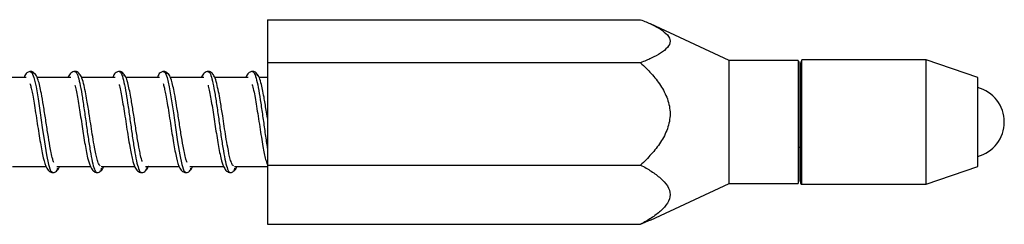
# Model space of a CAD drawing. Header units: millimetres. Extents: x 13 to 546, y 13 to 419.
# Tile 8 of 13: x 261 to 317, y 244 to 255. Entities that reach past the tile are written whole.
import ezdxf

# ---------------------------------------------------------------- set-up
doc = ezdxf.new("R2010")
doc.units = ezdxf.units.MM
doc.header["$LTSCALE"] = 2

msp = doc.modelspace()

# ---------------------------------------------------------------- linework, layer by layer
for p, q in [((275.422, 255.344), (296.439, 255.344)), ((275.422, 255.344), (275.422, 252.925)), ((301.422, 253.044), (297.001, 255.106)), ((296.439, 252.925), (275.422, 252.925)), ((275.422, 252.925), (275.422, 247.175)), ((305.322, 253.044), (301.422, 253.044)), ((301.422, 246.144), (301.422, 253.044)), ((305.322, 253.044), (305.322, 248.149)), ((312.518, 253.094), (305.522, 253.094)), ((305.522, 246.234), (305.522, 253.094)), ((315.422, 252.094), (312.518, 253.094)), ((312.518, 246.094), (312.518, 253.094)), ((261.843, 252.094), (259.958, 252.094)), ((264.343, 252.094), (262.451, 252.094)), ((266.843, 252.094), (264.955, 252.094)), ((269.343, 252.094), (267.458, 252.094)), ((271.843, 252.094), (269.951, 252.094)), ((274.343, 252.094), (272.455, 252.094)), ((275.422, 252.094), (274.958, 252.094)), ((315.422, 247.094), (315.422, 252.094)), ((305.322, 248.149), (305.322, 246.144)), ((261.06, 247.094), (262.964, 247.094)), ((263.56, 247.094), (265.474, 247.094)), ((266.06, 247.094), (267.951, 247.094)), ((268.56, 247.094), (270.464, 247.094)), ((271.06, 247.094), (272.974, 247.094)), ((273.56, 247.094), (275.422, 247.094)), ((275.422, 247.175), (296.439, 247.175)), ((275.422, 247.175), (275.422, 243.845)), ((312.518, 246.094), (315.422, 247.094)), ((305.422, 246.33), (305.451, 246.163)), ((305.522, 246.094), (305.522, 246.234)), ((297.001, 244.082), (301.422, 246.144)), ((301.422, 246.144), (305.322, 246.144)), ((305.522, 246.094), (312.518, 246.094)), ((296.439, 243.845), (296.998, 244.088)), ((275.422, 243.845), (296.439, 243.845))]:
    msp.add_line(p, q)
at = {"flags": 128}
for points in [[(262.068, 252.419), (262.161, 252.378), (262.277, 252.088), (262.395, 251.58), (262.512, 250.903), (262.629, 250.113), (262.747, 249.276), (262.863, 248.471), (262.982, 247.757), (263.097, 247.208), (263.216, 246.858), (263.331, 246.748), (263.331, 246.748)], [(269.568, 252.419), (269.661, 252.378), (269.777, 252.088), (269.895, 251.58), (270.012, 250.903), (270.129, 250.113), (270.247, 249.276), (270.363, 248.471), (270.482, 247.757), (270.597, 247.208), (270.716, 246.858), (270.831, 246.748), (270.831, 246.748)]]:
    msp.add_lwpolyline(points, dxfattribs=at)
msp.add_arc((314.922, 249.594), 2, 284.4775, 75.5225)
for points, knots in [([(296.439, 255.344), (296.648, 255.262), (296.849, 255.178), (297.225, 255), (297.401, 254.907), (297.714, 254.708), (297.85, 254.6), (298.042, 254.375), (298.098, 254.254), (298.098, 254.017), (298.044, 253.896), (297.853, 253.671), (297.718, 253.563), (297.405, 253.363), (297.229, 253.27), (296.851, 253.092), (296.649, 253.007), (296.439, 252.925)], [0, 0, 0, 0, 0.125, 0.125, 0.25, 0.25, 0.375, 0.375, 0.5, 0.5, 0.625, 0.625, 0.75, 0.75, 0.875, 0.875, 1, 1, 1, 1]), ([(296.439, 252.925), (296.648, 252.731), (296.849, 252.53), (297.225, 252.109), (297.401, 251.888), (297.714, 251.414), (297.85, 251.158), (298.042, 250.623), (298.098, 250.336), (298.098, 249.771), (298.044, 249.484), (297.853, 248.949), (297.718, 248.693), (297.405, 248.217), (297.229, 247.996), (296.851, 247.572), (296.649, 247.37), (296.439, 247.175)], [0, 0, 0, 0, 0.125, 0.125, 0.25, 0.25, 0.375, 0.375, 0.5, 0.5, 0.625, 0.625, 0.75, 0.75, 0.875, 0.875, 1, 1, 1, 1]), ([(305.422, 246.33), (305.422, 246.399), (305.422, 246.502), (305.422, 246.812), (305.422, 247.021), (305.422, 247.577), (305.422, 247.926), (305.422, 248.75), (305.422, 249.225), (305.422, 250.201), (305.422, 250.698), (305.422, 251.574), (305.422, 251.95), (305.422, 252.519), (305.422, 252.713), (305.422, 252.95), (305.422, 252.994), (305.422, 252.994)], [0, 0, 0, 0, 0.125, 0.125, 0.25, 0.25, 0.375, 0.375, 0.5, 0.5, 0.625, 0.625, 0.75, 0.75, 0.875, 0.875, 1, 1, 1, 1]), ([(305.422, 252.927), (305.422, 252.923), (305.422, 252.914), (305.422, 252.663), (305.422, 252.229), (305.422, 251.648), (305.422, 250.992), (305.422, 250.145), (305.422, 249.166), (305.422, 248.489), (305.422, 248.191)], [0, 0, 0, 0, 0.092597, 0.216695, 0.340794, 0.461186, 0.574791, 0.679529, 0.858506, 1, 1, 1, 1]), ([(262.076, 252.441), (262.023, 252.428), (261.915, 252.402), (261.784, 252.281), (261.737, 252.136), (261.724, 252.094)], [0, 0, 0, 0, 0.406824, 0.828704, 1, 1, 1, 1]), ([(262.307, 252.298), (262.305, 252.301), (262.297, 252.323), (262.271, 252.355), (262.222, 252.401), (262.155, 252.435), (262.101, 252.439), (262.076, 252.441)], [0, 0, 0, 0, 0.040663, 0.241159, 0.426476, 0.745008, 1, 1, 1, 1]), ([(263.4, 247.312), (263.377, 247.371), (263.326, 247.499), (263.252, 247.836), (263.161, 248.306), (263.054, 248.934), (262.937, 249.73), (262.811, 250.518), (262.679, 251.313), (262.535, 251.922), (262.379, 252.313), (262.276, 252.339), (262.219, 252.353)], [0, 0, 0, 0, 0.067784, 0.145906, 0.20859, 0.313051, 0.419604, 0.528025, 0.632752, 0.779653, 0.879769, 1, 1, 1, 1]), ([(264.576, 252.441), (264.505, 252.421), (264.377, 252.386), (264.238, 252.211), (264.204, 252.105), (264.201, 252.094)], [0, 0, 0, 0, 0.530584, 0.952565, 1, 1, 1, 1]), ([(264.569, 252.41), (264.586, 252.419), (264.642, 252.45), (264.74, 252.239), (264.854, 251.804), (264.975, 251.167), (265.088, 250.395), (265.21, 249.557), (265.322, 248.718), (265.444, 247.96), (265.557, 247.334), (265.678, 246.925), (265.761, 246.735), (265.809, 246.764), (265.818, 246.769)], [0, 0, 0, 0, 0.04202, 0.136153, 0.22951, 0.323812, 0.41702, 0.511416, 0.60456, 0.698975, 0.792141, 0.886499, 0.979772, 1, 1, 1, 1]), ([(264.849, 252.289), (264.822, 252.322), (264.767, 252.389), (264.664, 252.434), (264.605, 252.439), (264.576, 252.441)], [0, 0, 0, 0, 0.3445506, 0.6812682, 1, 1, 1, 1]), ([(267.076, 252.441), (267.017, 252.427), (266.898, 252.398), (266.765, 252.261), (266.724, 252.128), (266.714, 252.094)], [0, 0, 0, 0, 0.423779, 0.852751, 1, 1, 1, 1]), ([(267.365, 252.181), (267.362, 252.203), (267.355, 252.245), (267.319, 252.321), (267.252, 252.392), (267.159, 252.435), (267.103, 252.439), (267.076, 252.441)], [0, 0, 0, 0, 0.145065, 0.287612, 0.553977, 0.790735, 1, 1, 1, 1]), ([(267.081, 252.441), (267.121, 252.413), (267.201, 252.358), (267.315, 251.971), (267.436, 251.399), (267.549, 250.663), (267.67, 249.841), (267.784, 248.993), (267.903, 248.2), (268.019, 247.523), (268.137, 247.036), (268.237, 246.773), (268.297, 246.777), (268.319, 246.778)], [0, 0, 0, 0, 0.095379, 0.189474, 0.284834, 0.378994, 0.474259, 0.568569, 0.663663, 0.758209, 0.853056, 0.947903, 1, 1, 1, 1]), ([(268.376, 247.368), (268.371, 247.378), (268.343, 247.441), (268.287, 247.673), (268.201, 248.091), (268.093, 248.69), (267.976, 249.47), (267.851, 250.269), (267.718, 251.1), (267.577, 251.759), (267.433, 252.215), (267.339, 252.289), (267.287, 252.33)], [0, 0, 0, 0, 0.015125, 0.098276, 0.164076, 0.274658, 0.387659, 0.502431, 0.613579, 0.76879, 0.873804, 1, 1, 1, 1]), ([(269.576, 252.441), (269.523, 252.428), (269.415, 252.402), (269.284, 252.281), (269.237, 252.136), (269.224, 252.094)], [0, 0, 0, 0, 0.406824, 0.828704, 1, 1, 1, 1]), ([(269.807, 252.298), (269.805, 252.301), (269.797, 252.323), (269.771, 252.355), (269.722, 252.401), (269.655, 252.435), (269.601, 252.439), (269.576, 252.441)], [0, 0, 0, 0, 0.040663, 0.241159, 0.426476, 0.745008, 1, 1, 1, 1]), ([(270.9, 247.312), (270.877, 247.371), (270.826, 247.499), (270.752, 247.836), (270.661, 248.306), (270.554, 248.934), (270.437, 249.73), (270.311, 250.518), (270.179, 251.313), (270.035, 251.922), (269.879, 252.313), (269.776, 252.339), (269.719, 252.353)], [0, 0, 0, 0, 0.067784, 0.145906, 0.20859, 0.313051, 0.419604, 0.528025, 0.632752, 0.779653, 0.879769, 1, 1, 1, 1]), ([(272.076, 252.441), (272.005, 252.421), (271.877, 252.386), (271.738, 252.211), (271.704, 252.105), (271.701, 252.094)], [0, 0, 0, 0, 0.5305843, 0.9525646, 1, 1, 1, 1]), ([(272.069, 252.41), (272.086, 252.419), (272.142, 252.45), (272.24, 252.239), (272.354, 251.804), (272.475, 251.167), (272.588, 250.395), (272.71, 249.557), (272.822, 248.718), (272.944, 247.96), (273.057, 247.334), (273.178, 246.925), (273.261, 246.735), (273.309, 246.764), (273.318, 246.769)], [0, 0, 0, 0, 0.04202, 0.136153, 0.22951, 0.323812, 0.41702, 0.511416, 0.60456, 0.698975, 0.792141, 0.886499, 0.979772, 1, 1, 1, 1]), ([(272.349, 252.289), (272.322, 252.322), (272.267, 252.389), (272.164, 252.434), (272.105, 252.439), (272.076, 252.441)], [0, 0, 0, 0, 0.344551, 0.681268, 1, 1, 1, 1]), ([(274.576, 252.441), (274.517, 252.427), (274.398, 252.398), (274.265, 252.261), (274.224, 252.128), (274.214, 252.094)], [0, 0, 0, 0, 0.423779, 0.852751, 1, 1, 1, 1]), ([(274.865, 252.181), (274.862, 252.203), (274.855, 252.245), (274.819, 252.321), (274.752, 252.392), (274.659, 252.435), (274.603, 252.439), (274.576, 252.441)], [0, 0, 0, 0, 0.1450651, 0.2876124, 0.5539767, 0.7907351, 1, 1, 1, 1]), ([(274.581, 252.441), (274.621, 252.413), (274.701, 252.358), (274.815, 251.971), (274.936, 251.398), (275.049, 250.664), (275.17, 249.838), (275.284, 249.001), (275.37, 248.401), (275.416, 248.146), (275.422, 248.111)], [0, 0, 0, 0, 0.140465, 0.279039, 0.419476, 0.558145, 0.698441, 0.837332, 0.977376, 1, 1, 1, 1]), ([(275.422, 249.808), (275.398, 249.963), (275.334, 250.377), (275.218, 251.099), (275.077, 251.759), (274.933, 252.215), (274.839, 252.289), (274.787, 252.33)], [0, 0, 0, 0, 0.116964, 0.314219, 0.589672, 0.776039, 1, 1, 1, 1]), ([(262.05, 251.763), (262.059, 251.732), (262.082, 251.647), (262.137, 251.423), (262.206, 251.092), (262.283, 250.645), (262.37, 250.106), (262.462, 249.524), (262.547, 248.95), (262.661, 248.259), (262.798, 247.536), (262.937, 247.055), (263.145, 246.785), (263.266, 246.76), (263.326, 246.747)], [0, 0, 0, 0, 0.033927, 0.090705, 0.156718, 0.230804, 0.314342, 0.399515, 0.480871, 0.560747, 0.71159, 0.856544, 0.928709, 1, 1, 1, 1]), ([(266.011, 247.125), (265.981, 247.156), (265.923, 247.213), (265.811, 247.547), (265.703, 248.071), (265.586, 248.74), (265.494, 249.347), (265.392, 250.008), (265.292, 250.633), (265.193, 251.212), (265.09, 251.689), (264.975, 252.112), (264.889, 252.227), (264.843, 252.289)], [0, 0, 0, 0, 0.0873184, 0.1662308, 0.2917331, 0.380575, 0.4585248, 0.5342026, 0.6387224, 0.7090376, 0.7933005, 0.8896186, 1, 1, 1, 1]), ([(269.55, 251.763), (269.559, 251.732), (269.582, 251.647), (269.637, 251.423), (269.706, 251.092), (269.783, 250.645), (269.87, 250.106), (269.962, 249.524), (270.047, 248.95), (270.161, 248.259), (270.298, 247.536), (270.437, 247.055), (270.645, 246.785), (270.766, 246.76), (270.826, 246.747)], [0, 0, 0, 0, 0.0339274, 0.0907048, 0.1567184, 0.230804, 0.3143418, 0.3995151, 0.4808714, 0.5607466, 0.7115903, 0.8565435, 0.9287086, 1, 1, 1, 1]), ([(273.511, 247.125), (273.481, 247.156), (273.423, 247.213), (273.311, 247.547), (273.203, 248.071), (273.086, 248.74), (272.994, 249.347), (272.892, 250.008), (272.792, 250.633), (272.693, 251.212), (272.59, 251.689), (272.475, 252.112), (272.389, 252.227), (272.343, 252.289)], [0, 0, 0, 0, 0.087318, 0.166231, 0.291733, 0.380575, 0.458525, 0.534203, 0.638722, 0.709038, 0.793301, 0.889619, 1, 1, 1, 1]), ([(264.58, 251.667), (264.601, 251.58), (264.642, 251.401), (264.726, 250.992), (264.802, 250.528), (264.885, 250.016), (264.968, 249.483), (265.047, 248.95), (265.159, 248.271), (265.288, 247.554), (265.456, 247.026), (265.663, 246.78), (265.772, 246.758), (265.826, 246.747)], [0, 0, 0, 0, 0.0743449, 0.1522186, 0.2294347, 0.3079605, 0.3868475, 0.4647879, 0.5439724, 0.7011482, 0.8544054, 0.9285252, 1, 1, 1, 1]), ([(267.067, 251.708), (267.069, 251.701), (267.086, 251.634), (267.152, 251.374), (267.228, 250.976), (267.31, 250.478), (267.4, 249.92), (267.492, 249.324), (267.579, 248.741), (267.691, 248.093), (267.81, 247.5), (267.924, 247.098), (268.122, 246.798), (268.253, 246.765), (268.326, 246.747)], [0, 0, 0, 0, 0.008892, 0.085275, 0.164407, 0.245036, 0.329461, 0.416181, 0.504217, 0.588002, 0.725626, 0.835504, 0.908375, 1, 1, 1, 1]), ([(272.08, 251.667), (272.101, 251.58), (272.142, 251.401), (272.226, 250.992), (272.302, 250.528), (272.385, 250.016), (272.468, 249.483), (272.547, 248.95), (272.659, 248.271), (272.788, 247.554), (272.956, 247.026), (273.163, 246.78), (273.272, 246.758), (273.326, 246.747)], [0, 0, 0, 0, 0.074345, 0.152219, 0.229435, 0.30796, 0.386848, 0.464788, 0.543972, 0.701148, 0.854405, 0.928525, 1, 1, 1, 1]), ([(274.567, 251.708), (274.569, 251.701), (274.586, 251.634), (274.652, 251.374), (274.728, 250.976), (274.811, 250.478), (274.9, 249.92), (274.992, 249.324), (275.079, 248.74), (275.192, 248.095), (275.29, 247.546), (275.387, 247.279), (275.422, 247.181)], [0, 0, 0, 0, 0.011047, 0.10594, 0.204248, 0.304415, 0.409298, 0.517033, 0.626403, 0.730491, 0.901465, 1, 1, 1, 1]), ([(305.422, 248.191), (305.422, 248.181), (305.412, 248.169), (305.373, 248.153), (305.346, 248.149), (305.322, 248.149)], [0, 0, 0, 0, 0.5, 0.5, 1, 1, 1, 1]), ([(305.422, 248.191), (305.422, 247.914), (305.422, 247.289), (305.422, 246.684), (305.422, 246.357), (305.422, 246.23), (305.422, 246.256), (305.422, 246.261)], [0, 0, 0, 0, 0.24972, 0.565594, 0.750445, 0.950944, 1, 1, 1, 1]), ([(263.326, 246.747), (263.353, 246.749), (263.409, 246.753), (263.502, 246.796), (263.569, 246.867), (263.605, 246.943), (263.612, 246.986), (263.615, 247.007)], [0, 0, 0, 0, 0.209265, 0.446023, 0.712388, 0.854935, 1, 1, 1, 1]), ([(263.537, 246.859), (263.589, 246.883), (263.65, 246.912), (263.705, 247.086), (263.713, 247.111)], [0, 0, 0, 0, 0.855797, 1, 1, 1, 1]), ([(265.826, 246.747), (265.851, 246.749), (265.905, 246.754), (265.972, 246.787), (266.022, 246.833), (266.055, 246.879), (266.078, 246.936), (266.082, 246.976), (266.084, 246.997)], [0, 0, 0, 0, 0.183467, 0.412651, 0.545987, 0.690244, 0.842857, 1, 1, 1, 1]), ([(265.969, 246.835), (266.026, 246.838), (266.102, 246.841), (266.17, 247.018), (266.187, 247.062)], [0, 0, 0, 0, 0.748645, 1, 1, 1, 1]), ([(268.326, 246.747), (268.355, 246.749), (268.414, 246.754), (268.516, 246.802), (268.613, 246.896), (268.638, 246.99), (268.65, 247.037)], [0, 0, 0, 0, 0.231666, 0.476404, 0.734633, 1, 1, 1, 1]), ([(268.593, 246.899), (268.633, 246.938), (268.677, 246.978), (268.718, 247.11), (268.721, 247.119)], [0, 0, 0, 0, 0.930929, 1, 1, 1, 1]), ([(270.826, 246.747), (270.853, 246.749), (270.909, 246.753), (271.002, 246.796), (271.069, 246.867), (271.105, 246.943), (271.112, 246.986), (271.115, 247.007)], [0, 0, 0, 0, 0.2092649, 0.4460233, 0.7123876, 0.8549349, 1, 1, 1, 1]), ([(271.037, 246.859), (271.089, 246.883), (271.15, 246.912), (271.205, 247.086), (271.213, 247.111)], [0, 0, 0, 0, 0.855797, 1, 1, 1, 1]), ([(273.326, 246.747), (273.351, 246.749), (273.405, 246.754), (273.472, 246.787), (273.522, 246.833), (273.555, 246.879), (273.578, 246.936), (273.582, 246.976), (273.584, 246.997)], [0, 0, 0, 0, 0.183467, 0.412651, 0.545987, 0.690244, 0.842857, 1, 1, 1, 1]), ([(273.469, 246.835), (273.526, 246.838), (273.602, 246.841), (273.67, 247.018), (273.687, 247.062)], [0, 0, 0, 0, 0.7486449, 1, 1, 1, 1]), ([(296.439, 247.175), (296.648, 247.063), (296.849, 246.947), (297.225, 246.703), (297.401, 246.575), (297.714, 246.3), (297.85, 246.152), (298.042, 245.842), (298.098, 245.676), (298.098, 245.348), (298.044, 245.182), (297.853, 244.872), (297.718, 244.724), (297.405, 244.448), (297.229, 244.32), (296.851, 244.074), (296.649, 243.957), (296.439, 243.845)], [0, 0, 0, 0, 0.125, 0.125, 0.25, 0.25, 0.375, 0.375, 0.5, 0.5, 0.625, 0.625, 0.75, 0.75, 0.875, 0.875, 1, 1, 1, 1]), ([(305.522, 246.234), (305.498, 246.234), (305.471, 246.243), (305.432, 246.281), (305.422, 246.307), (305.422, 246.33)], [0, 0, 0, 0, 0.5, 0.5, 1, 1, 1, 1]), ([(305.451, 246.163), (305.451, 246.163), (305.462, 246.099), (305.492, 246.096), (305.522, 246.094)], [0, 0, 0, 0, 0.002309, 1, 1, 1, 1])]:
    msp.add_open_spline(points, degree=3, knots=knots)

doc.saveas('drawing.dxf')
